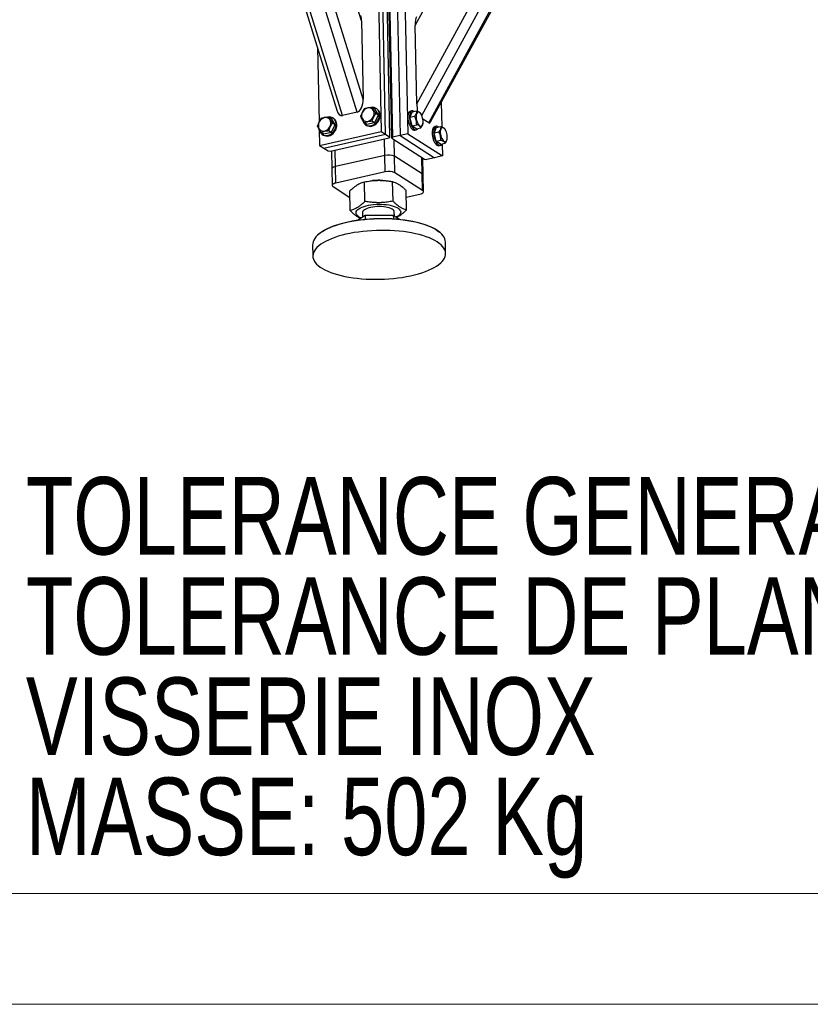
# Model space of a CAD drawing. Header units: millimetres. Extents: x 5 to 415, y 5 to 292.
# Tile 8 of 49: x 202 to 238, y 5 to 49. Entities that reach past the tile are written whole.
import ezdxf

# ---------------------------------------------------------------- set-up
doc = ezdxf.new("R2010")
doc.units = ezdxf.units.MM
doc.layers.add('NOTES', color=6, linetype='Continuous')
doc.layers.add('TRAIT-FORT', color=4, linetype='Continuous', lineweight=25)
doc.styles.add('SLDTEXTSTYLE0', font='TXT', dxfattribs={"width": 0.75})

# ---------------------------------------------------------------- blocks, each defined once
blk = doc.blocks.new('SW_NOTE_0')
at = {"layer": 'NOTES', "color": 0, "char_height": 3.5, "attachment_point": 1, "style": 'SLDTEXTSTYLE0'}
for s, insert in [('TOLERANCE GENERALE : ± 2mm', (0, 4.512)), ('TOLERANCE DE PLANEITE : ± 1mm/m', (0, -0.014)), ('VISSERIE INOX', (0, -4.54)), ('MASSE: 502 Kg', (0, -9.065))]:
    blk.add_mtext(s, dxfattribs=dict(at, insert=insert))

msp = doc.modelspace()

# ---------------------------------------------------------------- linework, layer by layer
at = {"color": 7, "linetype": 'Continuous', "lineweight": 18}
for p, q in [((10, 10), (410, 10)), ((5, 5), (415, 5))]:
    msp.add_line(p, q, dxfattribs=at)
at = {"layer": 'TRAIT-FORT', "color": 4, "linetype": 'Continuous', "lineweight": 25}
for p, q in [((220.041, 49.212), (234.73, 76.061)), ((220.115, 45.673), (236.044, 74.791)), ((220.336, 45.149), (236.343, 74.408)), ((220.652, 44.812), (236.638, 74.031)), ((220.74, 44.85), (236.677, 73.98)), ((217.619, 49.421), (210.062, 73.763)), ((217.693, 45.882), (209.459, 72.404)), ((217.424, 45.295), (209.194, 71.806)), ((216.761, 45.147), (208.777, 70.865)), ((208.669, 70.622), (216.506, 45.378)), ((218.343, 52.599), (218.512, 44.418)), ((218.707, 44.293), (218.538, 52.474)), ((219.54, 52.496), (219.71, 44.314)), ((218.903, 44.168), (218.733, 52.349)), ((218.981, 44.118), (218.811, 52.299)), ((218.842, 52.34), (219.011, 44.158)), ((219.191, 52.418), (219.361, 44.236)), ((217.619, 49.421), (217.693, 45.882)), ((220.115, 45.673), (220.041, 49.212)), ((215.628, 48.207), (215.698, 44.851)), ((218.215, 45.442), (218.098, 45.517)), ((218.382, 45.155), (218.215, 45.442)), ((218.315, 45.438), (218.276, 45.463)), ((221.22, 45.728), (221.243, 44.634)), ((216.26, 45.005), (216.143, 45.08)), ((216.427, 44.718), (216.26, 45.005)), ((216.36, 45.001), (216.321, 45.026)), ((217.424, 45.295), (216.761, 45.147)), ((218.205, 44.805), (218.382, 45.155)), ((218.382, 45.155), (218.265, 45.23)), ((219.902, 45.304), (219.806, 45.061)), ((219.806, 45.061), (220.016, 45.107)), ((219.902, 44.68), (219.806, 45.061)), ((219.902, 45.353), (219.832, 45.338)), ((219.902, 45.304), (220.111, 45.351)), ((220.317, 45.187), (220.303, 45.214)), ((220.33, 45.163), (220.316, 45.189)), ((220.652, 44.812), (220.39, 44.98)), ((215.705, 44.515), (215.72, 43.793)), ((216.25, 44.368), (216.427, 44.718)), ((216.427, 44.718), (216.31, 44.793)), ((217.863, 44.743), (217.746, 44.818)), ((217.802, 44.722), (217.841, 44.697)), ((218.205, 44.805), (217.863, 44.743)), ((218.205, 44.805), (218.088, 44.88)), ((219.902, 44.68), (220.112, 44.727)), ((220.094, 44.544), (219.902, 44.68)), ((220.024, 44.479), (220.094, 44.495)), ((220.094, 44.544), (220.303, 44.591)), ((220.399, 44.819), (220.4, 44.849)), ((220.995, 44.604), (220.899, 44.361)), ((220.995, 44.654), (220.925, 44.638)), ((220.995, 44.604), (221.204, 44.651)), ((221.41, 44.488), (221.396, 44.515)), ((221.422, 44.464), (221.409, 44.49)), ((215.72, 43.793), (218.512, 44.418)), ((215.908, 44.306), (215.791, 44.381)), ((215.847, 44.285), (215.886, 44.26)), ((216.25, 44.368), (215.908, 44.306)), ((215.915, 43.668), (218.707, 44.293)), ((216.25, 44.368), (216.133, 44.443)), ((216.219, 43.534), (218.872, 44.127)), ((218.512, 44.418), (218.707, 44.293)), ((218.678, 43.337), (218.662, 44.08)), ((218.707, 44.293), (218.903, 44.168)), ((218.872, 44.127), (218.903, 44.168)), ((219.011, 44.158), (218.981, 44.118)), ((218.981, 44.118), (220.463, 43.168)), ((219.361, 44.236), (219.011, 44.158)), ((219.113, 43.299), (219.098, 44.043)), ((219.71, 44.314), (219.361, 44.236)), ((219.361, 44.236), (220.921, 43.237)), ((219.71, 44.314), (221.27, 43.315)), ((220.899, 44.361), (221.108, 44.408)), ((220.995, 43.981), (220.899, 44.361)), ((220.995, 43.981), (221.204, 44.028)), ((221.492, 44.119), (221.492, 44.149)), ((215.72, 43.793), (215.915, 43.668)), ((215.915, 43.668), (216.11, 43.543)), ((216.443, 42.837), (216.428, 43.581)), ((221.187, 43.844), (220.995, 43.981)), ((221.117, 43.779), (221.187, 43.795)), ((221.187, 43.844), (221.396, 43.891)), ((221.259, 43.854), (221.27, 43.315)), ((216.11, 43.543), (216.219, 43.534)), ((216.263, 43.544), (216.28, 42.731)), ((218.678, 43.337), (216.443, 42.837)), ((218.693, 42.593), (218.678, 43.337)), ((219.129, 42.555), (219.113, 43.299)), ((220.362, 42.5), (219.113, 43.299)), ((220.362, 42.5), (220.346, 43.243)), ((220.402, 42.444), (220.386, 43.218)), ((220.463, 43.168), (220.572, 43.159)), ((220.921, 43.237), (220.572, 43.159)), ((221.27, 43.315), (220.921, 43.237)), ((216.28, 42.731), (216.295, 41.987)), ((216.459, 42.093), (216.443, 42.837)), ((218.693, 42.593), (216.459, 42.093)), ((220.377, 41.756), (219.129, 42.555)), ((220.377, 41.756), (220.362, 42.5)), ((220.418, 41.7), (220.402, 42.444)), ((216.336, 41.931), (217.095, 41.445)), ((217.771, 41.263), (217.752, 42.145)), ((218.142, 42.202), (218.116, 42.2)), ((218.578, 42.209), (218.556, 42.211)), ((219.04, 41.273), (219.022, 42.156)), ((217.107, 40.852), (217.089, 41.735)), ((219.646, 40.873), (219.628, 41.756)), ((219.634, 41.455), (220.254, 41.593)), ((217.43, 40.417), (217.784, 40.636)), ((217.659, 40.75), (217.663, 40.562)), ((217.784, 40.636), (219.053, 40.647)), ((217.784, 40.636), (217.787, 40.461)), ((219.053, 40.647), (219.057, 40.481)), ((219.053, 40.647), (219.341, 40.457)), ((219.102, 40.615), (219.099, 40.78)), ((215.68, 39.781), (215.644, 39.749)), ((221.154, 39.864), (221.116, 39.894)), ((215.408, 39.308), (215.419, 38.787)), ((221.418, 38.912), (221.407, 39.432))]:
    msp.add_line(p, q, dxfattribs=at)
at = {"layer": 'TRAIT-FORT', "color": 4, "linetype": 'Continuous', "lineweight": 25, "flags": 128}
for points in [[(217.656, 44.984), (217.69, 44.94), (217.733, 44.905), (217.783, 44.883), (217.839, 44.874), (217.898, 44.878), (217.956, 44.895), (218.013, 44.925), (218.064, 44.966), (218.109, 45.016), (218.144, 45.073), (218.169, 45.136), (218.182, 45.2), (218.183, 45.263), (218.172, 45.322), (218.149, 45.376), (218.115, 45.421), (218.072, 45.455), (218.021, 45.477), (217.966, 45.487), (217.907, 45.483), (217.848, 45.465), (217.792, 45.436), (217.74, 45.395), (217.696, 45.344), (217.661, 45.287), (217.636, 45.225), (217.622, 45.161), (217.622, 45.097), (217.633, 45.038), (217.656, 44.984)], [(217.663, 44.934), (217.678, 44.88), (217.707, 44.819), (217.747, 44.767), (217.797, 44.726), (217.854, 44.696), (217.917, 44.679), (217.984, 44.675), (218.052, 44.685), (218.121, 44.708), (218.186, 44.743), (218.247, 44.789), (218.302, 44.845), (218.347, 44.91), (218.383, 44.98), (218.408, 45.053), (218.421, 45.128), (218.422, 45.202), (218.41, 45.272), (218.387, 45.337), (218.352, 45.393), (218.307, 45.44), (218.254, 45.476), (218.193, 45.5), (218.128, 45.51), (218.108, 45.511)], [(217.841, 44.697), (217.893, 44.671), (217.956, 44.654), (218.023, 44.65), (218.091, 44.66), (218.16, 44.683), (218.225, 44.718), (218.286, 44.764), (218.341, 44.82), (218.387, 44.885), (218.422, 44.955), (218.447, 45.028), (218.46, 45.103), (218.461, 45.177), (218.449, 45.247), (218.426, 45.312), (218.391, 45.369), (218.346, 45.415), (218.315, 45.438)], [(215.701, 44.547), (215.735, 44.503), (215.778, 44.468), (215.828, 44.446), (215.884, 44.437), (215.943, 44.441), (216.001, 44.458), (216.058, 44.488), (216.109, 44.529), (216.154, 44.579), (216.189, 44.636), (216.214, 44.699), (216.227, 44.763), (216.228, 44.826), (216.217, 44.885), (216.194, 44.939), (216.16, 44.984), (216.117, 45.018), (216.066, 45.04), (216.011, 45.05), (215.952, 45.046), (215.893, 45.028), (215.837, 44.999), (215.785, 44.958), (215.741, 44.907), (215.706, 44.85), (215.681, 44.788), (215.667, 44.724), (215.667, 44.66), (215.678, 44.601), (215.701, 44.547)], [(215.708, 44.497), (215.723, 44.443), (215.752, 44.382), (215.792, 44.33), (215.842, 44.289), (215.899, 44.259), (215.962, 44.242), (216.029, 44.238), (216.097, 44.248), (216.166, 44.271), (216.231, 44.306), (216.292, 44.352), (216.347, 44.408), (216.392, 44.473), (216.428, 44.543), (216.453, 44.616), (216.466, 44.691), (216.467, 44.765), (216.455, 44.835), (216.432, 44.9), (216.397, 44.956), (216.352, 45.003), (216.299, 45.039), (216.238, 45.063), (216.173, 45.073), (216.153, 45.074)], [(215.886, 44.26), (215.938, 44.234), (216.001, 44.217), (216.068, 44.213), (216.136, 44.223), (216.205, 44.246), (216.27, 44.281), (216.331, 44.327), (216.386, 44.383), (216.432, 44.448), (216.467, 44.518), (216.492, 44.591), (216.505, 44.666), (216.506, 44.74), (216.494, 44.81), (216.471, 44.875), (216.436, 44.932), (216.391, 44.978), (216.36, 45.001)], [(219.832, 45.338), (219.825, 45.336), (219.793, 45.318), (219.765, 45.288), (219.743, 45.245), (219.727, 45.191), (219.717, 45.128), (219.714, 45.059)], [(219.714, 45.059), (219.717, 44.984), (219.728, 44.907), (219.745, 44.83), (219.768, 44.755), (219.796, 44.686), (219.828, 44.623), (219.863, 44.57), (219.901, 44.528), (219.94, 44.497), (219.978, 44.48), (220.014, 44.477), (220.024, 44.479)], [(220, 45.326), (219.968, 45.345), (219.93, 45.355), (219.895, 45.351), (219.863, 45.334), (219.835, 45.303), (219.813, 45.26), (219.796, 45.207), (219.786, 45.144), (219.783, 45.074)], [(219.783, 45.074), (219.787, 45), (219.798, 44.923), (219.815, 44.846), (219.837, 44.771), (219.865, 44.701), (219.898, 44.639), (219.933, 44.586), (219.971, 44.543), (220.009, 44.513), (220.048, 44.496), (220.084, 44.493), (220.118, 44.503), (220.148, 44.528), (220.171, 44.561)], [(220.106, 44.928), (220.125, 44.864), (220.15, 44.805), (220.178, 44.754), (220.21, 44.712), (220.243, 44.682), (220.275, 44.665), (220.307, 44.662), (220.335, 44.673), (220.36, 44.697), (220.379, 44.733), (220.392, 44.78), (220.399, 44.836), (220.399, 44.898), (220.392, 44.963), (220.379, 45.029), (220.36, 45.093), (220.335, 45.152), (220.306, 45.203), (220.275, 45.245), (220.242, 45.275), (220.21, 45.292), (220.178, 45.295), (220.15, 45.284), (220.125, 45.26), (220.106, 45.224), (220.092, 45.177), (220.086, 45.121), (220.086, 45.059), (220.093, 44.994), (220.106, 44.928)], [(220.925, 44.638), (220.918, 44.636), (220.886, 44.619), (220.858, 44.588), (220.836, 44.545), (220.819, 44.492), (220.809, 44.429), (220.806, 44.359)], [(221.093, 44.626), (221.06, 44.645), (221.023, 44.656), (220.987, 44.652), (220.956, 44.634), (220.928, 44.604), (220.905, 44.561), (220.889, 44.507), (220.879, 44.445), (220.876, 44.375)], [(221.199, 44.228), (221.218, 44.164), (221.243, 44.105), (221.271, 44.054), (221.302, 44.013), (221.335, 43.983), (221.368, 43.966), (221.399, 43.963), (221.428, 43.973), (221.452, 43.997), (221.472, 44.034), (221.485, 44.081), (221.492, 44.136), (221.492, 44.198), (221.485, 44.264), (221.472, 44.33), (221.452, 44.394), (221.428, 44.453), (221.399, 44.504), (221.368, 44.545), (221.335, 44.575), (221.302, 44.592), (221.271, 44.595), (221.242, 44.585), (221.218, 44.561), (221.198, 44.524), (221.185, 44.477), (221.178, 44.422), (221.178, 44.36), (221.185, 44.294), (221.199, 44.228)], [(220.806, 44.359), (220.81, 44.284), (220.82, 44.207), (220.837, 44.13), (220.86, 44.056), (220.888, 43.986), (220.921, 43.924), (220.956, 43.871), (220.994, 43.828), (221.032, 43.798), (221.07, 43.781), (221.107, 43.778), (221.117, 43.779)], [(220.876, 44.375), (220.88, 44.3), (220.89, 44.223), (220.907, 44.146), (220.93, 44.071), (220.958, 44.002), (220.99, 43.939), (221.026, 43.886), (221.064, 43.844), (221.102, 43.814), (221.14, 43.797), (221.177, 43.793), (221.21, 43.804), (221.24, 43.828), (221.264, 43.861)], [(216.443, 42.837), (216.392, 42.823), (216.348, 42.806), (216.315, 42.786), (216.292, 42.764), (216.281, 42.741), (216.28, 42.731)], [(216.443, 42.837), (216.392, 42.823), (216.348, 42.806), (216.315, 42.786), (216.292, 42.764), (216.281, 42.741), (216.28, 42.731)], [(216.459, 42.093), (216.407, 42.079), (216.364, 42.062), (216.33, 42.042), (216.307, 42.02), (216.296, 41.997), (216.297, 41.974), (216.311, 41.952), (216.336, 41.931)], [(220.254, 41.593), (220.305, 41.607), (220.349, 41.625), (220.383, 41.645), (220.406, 41.667), (220.417, 41.69), (220.416, 41.713), (220.402, 41.735), (220.377, 41.756)], [(217.593, 40.518), (217.585, 40.521), (217.517, 40.556), (217.461, 40.594), (217.418, 40.634), (217.388, 40.677), (217.373, 40.72), (217.371, 40.764), (217.383, 40.808), (217.41, 40.851), (217.45, 40.893), (217.503, 40.934), (217.569, 40.972), (217.646, 41.007), (217.733, 41.038), (217.829, 41.066), (217.933, 41.09), (218.043, 41.109), (218.158, 41.123), (218.276, 41.132), (218.395, 41.136), (218.514, 41.135), (218.632, 41.129), (218.745, 41.117), (218.854, 41.101), (218.956, 41.08), (219.05, 41.054), (219.134, 41.024), (219.208, 40.991), (219.27, 40.955), (219.32, 40.916), (219.356, 40.874), (219.379, 40.832), (219.388, 40.788), (219.382, 40.744), (219.363, 40.7), (219.329, 40.657), (219.283, 40.616), (219.223, 40.577), (219.188, 40.558)], [(219.099, 40.78), (219.094, 40.808), (219.076, 40.844), (219.044, 40.878), (218.999, 40.91), (218.942, 40.94), (218.874, 40.966), (218.797, 40.988), (218.711, 41.006), (218.619, 41.019), (218.522, 41.027), (218.423, 41.03), (218.322, 41.028), (218.223, 41.021), (218.127, 41.008), (218.035, 40.991), (217.951, 40.97), (217.874, 40.945), (217.808, 40.916), (217.752, 40.884), (217.709, 40.85), (217.679, 40.814), (217.662, 40.777), (217.659, 40.75)], [(221.407, 39.432), (221.402, 39.49), (221.382, 39.566), (221.349, 39.64), (221.301, 39.713), (221.239, 39.785), (221.164, 39.855), (221.076, 39.922), (220.975, 39.987), (220.862, 40.048), (220.738, 40.107), (220.602, 40.162), (220.455, 40.213), (220.299, 40.261), (220.134, 40.304), (219.961, 40.342), (219.78, 40.376), (219.593, 40.405), (219.4, 40.429), (219.202, 40.448), (219.001, 40.462), (218.796, 40.471), (218.59, 40.475), (218.383, 40.473), (218.176, 40.466), (217.971, 40.454), (217.767, 40.437), (217.566, 40.414), (217.37, 40.387), (217.178, 40.355), (216.992, 40.318), (216.813, 40.276), (216.642, 40.23), (216.479, 40.181), (216.325, 40.127), (216.181, 40.069), (216.048, 40.009), (215.925, 39.945), (215.815, 39.879), (215.717, 39.81), (215.632, 39.739), (215.56, 39.666), (215.502, 39.592), (215.458, 39.517), (215.427, 39.441), (215.411, 39.365), (215.408, 39.308)], [(215.68, 39.781), (215.752, 39.841), (215.849, 39.909), (215.958, 39.975), (216.078, 40.037), (216.21, 40.097), (216.352, 40.154), (216.504, 40.207), (216.664, 40.256), (216.834, 40.301), (217.01, 40.342), (217.194, 40.379), (217.383, 40.41), (217.577, 40.437), (217.775, 40.46), (217.976, 40.477), (218.179, 40.489), (218.383, 40.496), (218.587, 40.497), (218.79, 40.494), (218.992, 40.485), (219.191, 40.471), (219.386, 40.452), (219.576, 40.429), (219.761, 40.4), (219.939, 40.366), (220.11, 40.328), (220.273, 40.286), (220.427, 40.239), (220.572, 40.189), (220.706, 40.134), (220.829, 40.077), (220.94, 40.016), (221.04, 39.952), (221.116, 39.894)], [(215.996, 39.457), (215.88, 39.391), (215.776, 39.324), (215.684, 39.254), (215.605, 39.182), (215.54, 39.108), (215.489, 39.034), (215.452, 38.958), (215.428, 38.882), (215.419, 38.806), (215.425, 38.73), (215.444, 38.654), (215.478, 38.58), (215.525, 38.506), (215.587, 38.435), (215.662, 38.365), (215.75, 38.298), (215.851, 38.233), (215.964, 38.171), (216.089, 38.113), (216.225, 38.058), (216.371, 38.007), (216.527, 37.959), (216.692, 37.916), (216.866, 37.878), (217.046, 37.844), (217.234, 37.815), (217.427, 37.791), (217.624, 37.771), (217.826, 37.757), (218.03, 37.749), (218.236, 37.745), (218.443, 37.747), (218.65, 37.754), (218.856, 37.766), (219.059, 37.783), (219.26, 37.806), (219.457, 37.833), (219.648, 37.865), (219.834, 37.902), (220.013, 37.944), (220.185, 37.989), (220.348, 38.039), (220.502, 38.093), (220.645, 38.15), (220.779, 38.211), (220.901, 38.275), (221.011, 38.341), (221.109, 38.41), (221.194, 38.481), (221.266, 38.554), (221.324, 38.628), (221.369, 38.703), (221.399, 38.779), (221.415, 38.855), (221.417, 38.931), (221.405, 39.007), (221.378, 39.082), (221.337, 39.156), (221.283, 39.229), (221.214, 39.299), (221.133, 39.368), (221.038, 39.434), (220.931, 39.497), (220.812, 39.557), (220.682, 39.614), (220.541, 39.667), (220.389, 39.717), (220.229, 39.762), (220.059, 39.803), (219.882, 39.839), (219.698, 39.871), (219.508, 39.897), (219.312, 39.919), (219.113, 39.935), (218.91, 39.947), (218.704, 39.953), (218.498, 39.954), (218.291, 39.95), (218.084, 39.94), (217.879, 39.925), (217.677, 39.905), (217.478, 39.88), (217.284, 39.851), (217.095, 39.816), (216.913, 39.777), (216.737, 39.733), (216.57, 39.685), (216.411, 39.633), (216.262, 39.578), (216.124, 39.519), (215.996, 39.457)]]:
    msp.add_lwpolyline(points, dxfattribs=at)
at = {"layer": 'TRAIT-FORT', "color": 4, "linetype": 'Continuous', "lineweight": 25}
for centre, radius, start, end in [((218.841, 42.692), 0.665, 65.899, 104.2534), ((218.857, 41.948), 0.665, 65.899, 104.2534), ((220.332, 42.435), 0.0709, 6.9561, 65.1971), ((218.405, 39.502), 2.713, 86.8106, 95.5673)]:
    msp.add_arc(centre, radius, start, end, dxfattribs=at)
for centre, major_axis, ratio, start_param, end_param in [((217.34, 49.358), (0.031, 0.528), 0.526397, 4.861567, 5.332023), ((220.197, 49.112), (-0.043, 0.534), 0.281744, 0.404783, 1.359548), ((217.414, 45.82), (0.031, 0.528), 0.526397, 3.29077, 4.861567), ((216.75, 45.671), (0.031, 0.528), 0.526397, 2.190431, 3.29077), ((220.271, 45.573), (-0.043, 0.534), 0.281744, 1.359548, 2.021256), ((220.641, 45.336), (-0.043, 0.534), 0.281744, 2.930344, 3.546375)]:
    msp.add_ellipse(centre, major_axis=major_axis, ratio=ratio, start_param=start_param, end_param=end_param, dxfattribs=at)
for points, knots in [([(217.756, 45.455), (217.736, 45.427), (217.696, 45.371), (217.647, 45.282), (217.608, 45.193), (217.589, 45.134), (217.579, 45.105)], [0, 0, 0, 0, 0.264605, 0.534948, 0.765343, 1, 1, 1, 1]), ([(217.756, 45.455), (217.781, 45.463), (217.832, 45.479), (217.918, 45.498), (218.008, 45.51), (218.068, 45.515), (218.098, 45.517)], [0, 0, 0, 0, 0.264605, 0.534948, 0.765343, 1, 1, 1, 1]), ([(218.265, 45.23), (218.238, 45.27), (218.193, 45.337), (218.143, 45.424), (218.115, 45.479), (218.102, 45.509), (218.098, 45.517)], [0, 0, 0, 0, 0.385549, 0.637642, 0.896546, 1, 1, 1, 1]), ([(215.801, 45.018), (215.781, 44.99), (215.741, 44.934), (215.692, 44.845), (215.653, 44.756), (215.634, 44.697), (215.624, 44.668)], [0, 0, 0, 0, 0.264605, 0.534948, 0.765343, 1, 1, 1, 1]), ([(215.801, 45.018), (215.826, 45.026), (215.877, 45.042), (215.963, 45.061), (216.053, 45.073), (216.113, 45.078), (216.143, 45.08)], [0, 0, 0, 0, 0.264605, 0.534948, 0.765343, 1, 1, 1, 1]), ([(216.31, 44.793), (216.283, 44.833), (216.238, 44.9), (216.188, 44.987), (216.16, 45.042), (216.147, 45.072), (216.143, 45.08)], [0, 0, 0, 0, 0.385549, 0.637642, 0.896546, 1, 1, 1, 1]), ([(217.746, 44.818), (217.719, 44.858), (217.674, 44.925), (217.624, 45.012), (217.597, 45.067), (217.583, 45.097), (217.579, 45.105)], [0, 0, 0, 0, 0.385549, 0.637642, 0.896546, 1, 1, 1, 1]), ([(218.088, 44.88), (218.099, 44.913), (218.122, 44.98), (218.164, 45.073), (218.213, 45.157), (218.247, 45.206), (218.265, 45.23)], [0, 0, 0, 0, 0.264605, 0.534948, 0.765343, 1, 1, 1, 1]), ([(220.111, 45.351), (220.111, 45.331), (220.109, 45.292), (220.09, 45.23), (220.058, 45.168), (220.03, 45.128), (220.016, 45.107)], [0, 0, 0, 0, 0.264605, 0.534948, 0.765343, 1, 1, 1, 1]), ([(220.112, 44.727), (220.11, 44.778), (220.107, 44.862), (220.077, 44.977), (220.045, 45.053), (220.022, 45.095), (220.016, 45.107)], [0, 0, 0, 0, 0.385549, 0.637642, 0.896546, 1, 1, 1, 1]), ([(220.111, 45.351), (220.136, 45.341), (220.185, 45.32), (220.24, 45.286), (220.28, 45.25), (220.295, 45.226), (220.303, 45.214)], [0, 0, 0, 0, 0.264605, 0.534948, 0.765343, 1, 1, 1, 1]), ([(215.791, 44.381), (215.764, 44.421), (215.719, 44.488), (215.669, 44.575), (215.642, 44.63), (215.628, 44.66), (215.624, 44.668)], [0, 0, 0, 0, 0.385549, 0.637642, 0.896546, 1, 1, 1, 1]), ([(216.133, 44.443), (216.144, 44.476), (216.167, 44.543), (216.209, 44.636), (216.258, 44.72), (216.292, 44.769), (216.31, 44.793)], [0, 0, 0, 0, 0.264605, 0.534948, 0.765343, 1, 1, 1, 1]), ([(218.088, 44.88), (218.054, 44.878), (217.986, 44.872), (217.893, 44.858), (217.813, 44.84), (217.768, 44.825), (217.746, 44.818)], [0, 0, 0, 0, 0.264605, 0.534948, 0.765343, 1, 1, 1, 1]), ([(220.303, 44.591), (220.294, 44.604), (220.276, 44.632), (220.232, 44.668), (220.176, 44.7), (220.133, 44.718), (220.112, 44.727)], [0, 0, 0, 0, 0.264605, 0.534948, 0.765343, 1, 1, 1, 1]), ([(220.303, 44.591), (220.319, 44.613), (220.352, 44.66), (220.382, 44.724), (220.397, 44.778), (220.398, 44.807), (220.398, 44.819)], [0, 0, 0, 0, 0.28386, 0.573876, 0.821037, 1, 1, 1, 1]), ([(221.204, 44.651), (221.203, 44.632), (221.202, 44.593), (221.183, 44.531), (221.151, 44.468), (221.123, 44.428), (221.108, 44.408)], [0, 0, 0, 0, 0.264605, 0.534948, 0.765343, 1, 1, 1, 1]), ([(221.204, 44.651), (221.228, 44.641), (221.277, 44.621), (221.333, 44.586), (221.372, 44.551), (221.388, 44.527), (221.396, 44.515)], [0, 0, 0, 0, 0.264605, 0.534948, 0.765343, 1, 1, 1, 1]), ([(216.133, 44.443), (216.099, 44.441), (216.031, 44.435), (215.938, 44.421), (215.858, 44.403), (215.813, 44.388), (215.791, 44.381)], [0, 0, 0, 0, 0.264605, 0.534948, 0.765343, 1, 1, 1, 1]), ([(221.204, 44.028), (221.203, 44.078), (221.2, 44.162), (221.169, 44.278), (221.137, 44.353), (221.115, 44.396), (221.108, 44.408)], [0, 0, 0, 0, 0.385549, 0.637642, 0.896546, 1, 1, 1, 1]), ([(221.396, 43.891), (221.387, 43.905), (221.369, 43.932), (221.325, 43.969), (221.269, 44.001), (221.226, 44.019), (221.204, 44.028)], [0, 0, 0, 0, 0.264605, 0.534948, 0.765343, 1, 1, 1, 1]), ([(221.396, 43.891), (221.412, 43.914), (221.444, 43.96), (221.475, 44.025), (221.489, 44.078), (221.49, 44.107), (221.491, 44.119)], [0, 0, 0, 0, 0.28386, 0.573876, 0.821037, 1, 1, 1, 1]), ([(217.089, 41.735), (217.133, 41.777), (217.216, 41.856), (217.339, 41.953), (217.449, 42.024), (217.55, 42.076), (217.649, 42.116), (217.717, 42.135), (217.752, 42.145)], [0, 0, 0, 0, 0.202068, 0.3827, 0.555315, 0.692992, 0.838894, 1, 1, 1, 1]), ([(217.752, 42.145), (217.837, 42.16), (217.997, 42.189), (218.232, 42.212), (218.442, 42.216), (218.636, 42.207), (218.825, 42.188), (218.954, 42.167), (219.022, 42.156)], [0, 0, 0, 0, 0.202068, 0.3827, 0.555315, 0.692992, 0.838894, 1, 1, 1, 1]), ([(219.022, 42.156), (219.062, 42.143), (219.138, 42.121), (219.25, 42.067), (219.35, 42.004), (219.443, 41.932), (219.534, 41.852), (219.596, 41.789), (219.628, 41.756)], [0, 0, 0, 0, 0.202068, 0.3827, 0.555315, 0.692992, 0.838894, 1, 1, 1, 1]), ([(217.771, 41.263), (217.727, 41.221), (217.643, 41.141), (217.521, 41.044), (217.411, 40.974), (217.309, 40.922), (217.211, 40.881), (217.143, 40.862), (217.107, 40.852)], [0, 0, 0, 0, 0.202068, 0.3827, 0.555315, 0.692992, 0.838894, 1, 1, 1, 1]), ([(219.04, 41.273), (218.956, 41.258), (218.796, 41.229), (218.56, 41.206), (218.351, 41.202), (218.156, 41.211), (217.968, 41.23), (217.838, 41.251), (217.771, 41.263)], [0, 0, 0, 0, 0.202068, 0.3827, 0.555315, 0.692992, 0.838894, 1, 1, 1, 1]), ([(219.646, 40.873), (219.606, 40.886), (219.53, 40.909), (219.418, 40.962), (219.318, 41.025), (219.225, 41.097), (219.135, 41.177), (219.073, 41.24), (219.04, 41.273)], [0, 0, 0, 0, 0.202068, 0.3827, 0.555315, 0.692992, 0.838894, 1, 1, 1, 1]), ([(217.107, 40.852), (217.148, 40.811), (217.225, 40.733), (217.338, 40.638), (217.438, 40.57), (217.515, 40.526), (217.556, 40.509), (217.569, 40.504)], [0, 0, 0, 0, 0.265981, 0.503746, 0.730957, 0.912181, 1, 1, 1, 1]), ([(219.207, 40.546), (219.217, 40.55), (219.266, 40.572), (219.345, 40.621), (219.446, 40.694), (219.545, 40.776), (219.611, 40.84), (219.646, 40.873)], [0, 0, 0, 0, 0.069864, 0.329957, 0.537406, 0.757249, 1, 1, 1, 1])]:
    msp.add_open_spline(points, degree=3, knots=knots, dxfattribs=at)

# ---------------------------------------------------------------- block references
at = {"layer": 'NOTES', "color": 211}
msp.add_blockref('SW_NOTE_0', (202.452, 24.302), dxfattribs=at)

doc.saveas('drawing.dxf')
